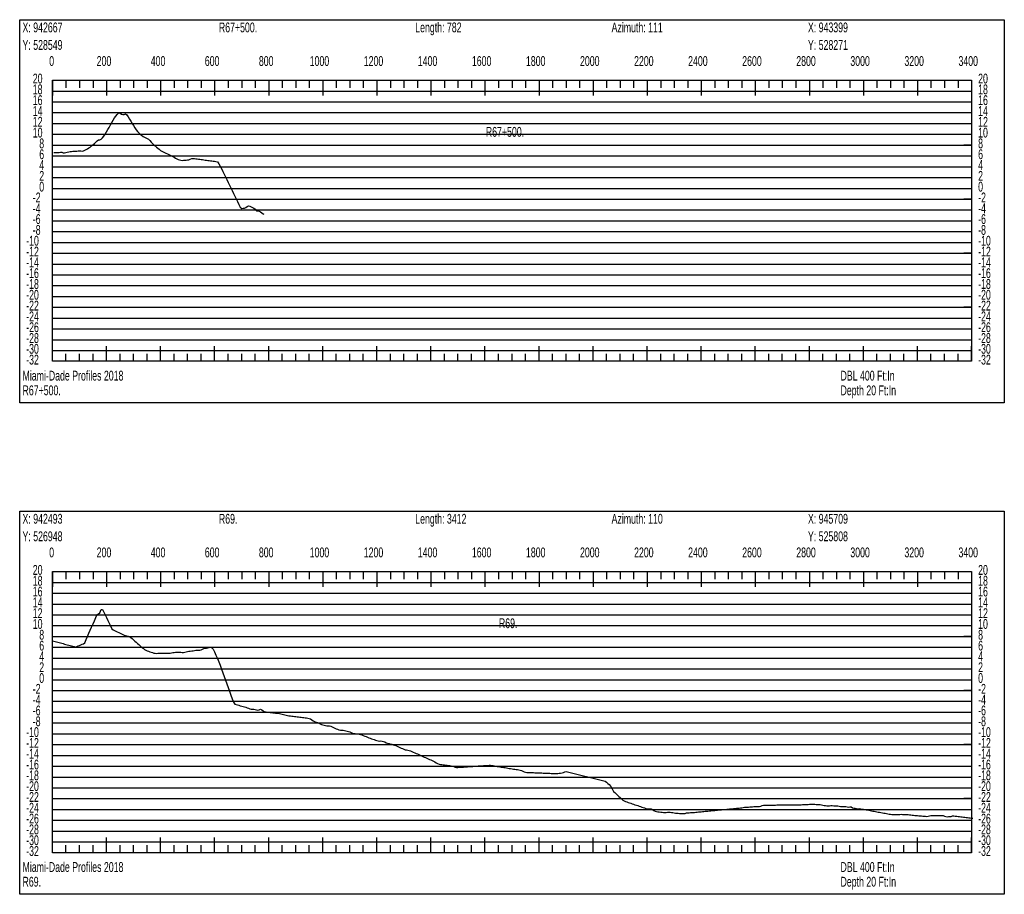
# Model space of a CAD drawing. Header units: feet. Extents: x 1 to 30, y -268 to -1.
# Tile 24 of 94: x 1 to 10, y -200 to -192. Entities that reach past the tile are written whole.
import ezdxf

# ---------------------------------------------------------------- set-up
doc = ezdxf.new("R2010")
doc.units = ezdxf.units.FT
doc.header["$MEASUREMENT"] = 0
doc.layers.add('LABELS', color=7, linetype='Continuous')
doc.layers.add('XSECTION', color=7, linetype='Continuous')

msp = doc.modelspace()

# ---------------------------------------------------------------- linework, layer by layer
at = {"layer": 'XSECTION', "color": 0, "linetype": 'Continuous'}
for points in [[(1, -191.89), (10.106, -191.89), (10.106, -195.435), (1, -195.435), (1, -191.89)], [(1.303, -192.45), (9.803, -192.45), (9.803, -195.05), (1.303, -195.05), (1.303, -192.45)], [(1.303, -192.45), (1.303, -192.591)], [(1.303, -192.45), (1.303, -192.591)], [(1.303, -192.45), (1.303, -192.52)], [(1.303, -192.45), (1.303, -192.52)], [(1.428, -192.45), (1.428, -192.52)], [(1.553, -192.45), (1.553, -192.52)], [(1.678, -192.45), (1.678, -192.52)], [(1.803, -192.45), (1.803, -192.591)], [(1.803, -192.45), (1.803, -192.52)], [(1.928, -192.45), (1.928, -192.52)], [(2.053, -192.45), (2.053, -192.52)], [(2.178, -192.45), (2.178, -192.52)], [(2.303, -192.45), (2.303, -192.591)], [(2.303, -192.45), (2.303, -192.52)], [(2.428, -192.45), (2.428, -192.52)], [(2.553, -192.45), (2.553, -192.52)], [(2.678, -192.45), (2.678, -192.52)], [(2.803, -192.45), (2.803, -192.591)], [(2.803, -192.45), (2.803, -192.52)], [(2.928, -192.45), (2.928, -192.52)], [(3.053, -192.45), (3.053, -192.52)], [(3.178, -192.45), (3.178, -192.52)], [(3.303, -192.45), (3.303, -192.591)], [(3.303, -192.45), (3.303, -192.52)], [(3.428, -192.45), (3.428, -192.52)], [(3.553, -192.45), (3.553, -192.52)], [(3.678, -192.45), (3.678, -192.52)], [(3.803, -192.45), (3.803, -192.591)], [(3.803, -192.45), (3.803, -192.52)], [(3.928, -192.45), (3.928, -192.52)], [(4.053, -192.45), (4.053, -192.52)], [(4.178, -192.45), (4.178, -192.52)], [(4.303, -192.45), (4.303, -192.591)], [(4.303, -192.45), (4.303, -192.52)], [(4.428, -192.45), (4.428, -192.52)], [(4.553, -192.45), (4.553, -192.52)], [(4.678, -192.45), (4.678, -192.52)], [(4.803, -192.45), (4.803, -192.591)], [(4.803, -192.45), (4.803, -192.52)], [(4.928, -192.45), (4.928, -192.52)], [(5.053, -192.45), (5.053, -192.52)], [(5.178, -192.45), (5.178, -192.52)], [(5.303, -192.45), (5.303, -192.591)], [(5.303, -192.45), (5.303, -192.52)], [(5.428, -192.45), (5.428, -192.52)], [(5.553, -192.45), (5.553, -192.52)], [(5.678, -192.45), (5.678, -192.52)], [(5.803, -192.45), (5.803, -192.591)], [(5.803, -192.45), (5.803, -192.52)], [(5.928, -192.45), (5.928, -192.52)], [(6.053, -192.45), (6.053, -192.52)], [(6.178, -192.45), (6.178, -192.52)], [(6.303, -192.45), (6.303, -192.591)], [(6.303, -192.45), (6.303, -192.52)], [(6.428, -192.45), (6.428, -192.52)], [(6.553, -192.45), (6.553, -192.52)], [(6.678, -192.45), (6.678, -192.52)], [(6.803, -192.45), (6.803, -192.591)], [(6.803, -192.45), (6.803, -192.52)], [(6.928, -192.45), (6.928, -192.52)], [(7.053, -192.45), (7.053, -192.52)], [(7.178, -192.45), (7.178, -192.52)], [(7.303, -192.45), (7.303, -192.591)], [(7.303, -192.45), (7.303, -192.52)], [(7.428, -192.45), (7.428, -192.52)], [(7.553, -192.45), (7.553, -192.52)], [(7.678, -192.45), (7.678, -192.52)], [(7.803, -192.45), (7.803, -192.591)], [(7.803, -192.45), (7.803, -192.52)], [(7.928, -192.45), (7.928, -192.52)], [(8.053, -192.45), (8.053, -192.52)], [(8.178, -192.45), (8.178, -192.52)], [(8.303, -192.45), (8.303, -192.591)], [(8.303, -192.45), (8.303, -192.52)], [(8.428, -192.45), (8.428, -192.52)], [(8.553, -192.45), (8.553, -192.52)], [(8.678, -192.45), (8.678, -192.52)], [(8.803, -192.45), (8.803, -192.591)], [(8.803, -192.45), (8.803, -192.52)], [(8.928, -192.45), (8.928, -192.52)], [(9.053, -192.45), (9.053, -192.52)], [(9.178, -192.45), (9.178, -192.52)], [(9.303, -192.45), (9.303, -192.591)], [(9.303, -192.45), (9.303, -192.52)], [(9.428, -192.45), (9.428, -192.52)], [(9.553, -192.45), (9.553, -192.52)], [(9.678, -192.45), (9.678, -192.52)], [(9.803, -192.45), (9.803, -192.591)], [(9.803, -192.45), (9.803, -192.52)], [(1.303, -193.05), (1.373, -193.05)], [(9.803, -193.05), (9.733, -193.05)], [(1.303, -193.55), (1.373, -193.55)], [(9.803, -193.55), (9.733, -193.55)], [(1.303, -194.05), (1.373, -194.05)], [(9.803, -194.05), (9.733, -194.05)], [(1.303, -194.55), (1.373, -194.55)], [(9.803, -194.55), (9.733, -194.55)], [(1.303, -195.05), (1.303, -194.909)], [(1.303, -195.05), (1.303, -194.909)], [(1.803, -195.05), (1.803, -194.909)], [(2.303, -195.05), (2.303, -194.909)], [(2.803, -195.05), (2.803, -194.909)], [(3.303, -195.05), (3.303, -194.909)], [(3.803, -195.05), (3.803, -194.909)], [(4.303, -195.05), (4.303, -194.909)], [(4.803, -195.05), (4.803, -194.909)], [(5.303, -195.05), (5.303, -194.909)], [(5.803, -195.05), (5.803, -194.909)], [(6.303, -195.05), (6.303, -194.909)], [(6.803, -195.05), (6.803, -194.909)], [(7.303, -195.05), (7.303, -194.909)], [(7.803, -195.05), (7.803, -194.909)], [(8.303, -195.05), (8.303, -194.909)], [(8.803, -195.05), (8.803, -194.909)], [(9.303, -195.05), (9.303, -194.909)], [(9.803, -195.05), (9.803, -194.909)], [(1.303, -195.05), (1.303, -194.98)], [(1.303, -195.05), (1.303, -194.98)], [(1.428, -195.05), (1.428, -194.98)], [(1.553, -195.05), (1.553, -194.98)], [(1.678, -195.05), (1.678, -194.98)], [(1.803, -195.05), (1.803, -194.98)], [(1.928, -195.05), (1.928, -194.98)], [(2.053, -195.05), (2.053, -194.98)], [(2.178, -195.05), (2.178, -194.98)], [(2.303, -195.05), (2.303, -194.98)], [(2.428, -195.05), (2.428, -194.98)], [(2.553, -195.05), (2.553, -194.98)], [(2.678, -195.05), (2.678, -194.98)], [(2.803, -195.05), (2.803, -194.98)], [(2.928, -195.05), (2.928, -194.98)], [(3.053, -195.05), (3.053, -194.98)], [(3.178, -195.05), (3.178, -194.98)], [(3.303, -195.05), (3.303, -194.98)], [(3.428, -195.05), (3.428, -194.98)], [(3.553, -195.05), (3.553, -194.98)], [(3.678, -195.05), (3.678, -194.98)], [(3.803, -195.05), (3.803, -194.98)], [(3.928, -195.05), (3.928, -194.98)], [(4.053, -195.05), (4.053, -194.98)], [(4.178, -195.05), (4.178, -194.98)], [(4.303, -195.05), (4.303, -194.98)], [(4.428, -195.05), (4.428, -194.98)], [(4.553, -195.05), (4.553, -194.98)], [(4.678, -195.05), (4.678, -194.98)], [(4.803, -195.05), (4.803, -194.98)], [(4.928, -195.05), (4.928, -194.98)], [(5.053, -195.05), (5.053, -194.98)], [(5.178, -195.05), (5.178, -194.98)], [(5.303, -195.05), (5.303, -194.98)], [(5.428, -195.05), (5.428, -194.98)], [(5.553, -195.05), (5.553, -194.98)], [(5.678, -195.05), (5.678, -194.98)], [(5.803, -195.05), (5.803, -194.98)], [(5.928, -195.05), (5.928, -194.98)], [(6.053, -195.05), (6.053, -194.98)], [(6.178, -195.05), (6.178, -194.98)], [(6.303, -195.05), (6.303, -194.98)], [(6.428, -195.05), (6.428, -194.98)], [(6.553, -195.05), (6.553, -194.98)], [(6.678, -195.05), (6.678, -194.98)], [(6.803, -195.05), (6.803, -194.98)], [(6.928, -195.05), (6.928, -194.98)], [(7.053, -195.05), (7.053, -194.98)], [(7.178, -195.05), (7.178, -194.98)], [(7.303, -195.05), (7.303, -194.98)], [(7.428, -195.05), (7.428, -194.98)], [(7.553, -195.05), (7.553, -194.98)], [(7.678, -195.05), (7.678, -194.98)], [(7.803, -195.05), (7.803, -194.98)], [(7.928, -195.05), (7.928, -194.98)], [(8.053, -195.05), (8.053, -194.98)], [(8.178, -195.05), (8.178, -194.98)], [(8.303, -195.05), (8.303, -194.98)], [(8.428, -195.05), (8.428, -194.98)], [(8.553, -195.05), (8.553, -194.98)], [(8.678, -195.05), (8.678, -194.98)], [(8.803, -195.05), (8.803, -194.98)], [(8.928, -195.05), (8.928, -194.98)], [(9.053, -195.05), (9.053, -194.98)], [(9.178, -195.05), (9.178, -194.98)], [(9.303, -195.05), (9.303, -194.98)], [(9.428, -195.05), (9.428, -194.98)], [(9.553, -195.05), (9.553, -194.98)], [(9.678, -195.05), (9.678, -194.98)], [(9.803, -195.05), (9.803, -194.98)], [(1, -196.435), (10.106, -196.435), (10.106, -199.98), (1, -199.98), (1, -196.435)], [(1.303, -196.995), (9.803, -196.995), (9.803, -199.595), (1.303, -199.595), (1.303, -196.995)], [(1.303, -196.995), (1.303, -197.136)], [(1.303, -196.995), (1.303, -197.136)], [(1.303, -196.995), (1.303, -197.065)], [(1.303, -196.995), (1.303, -197.065)], [(1.428, -196.995), (1.428, -197.065)], [(1.553, -196.995), (1.553, -197.065)], [(1.678, -196.995), (1.678, -197.065)], [(1.803, -196.995), (1.803, -197.136)], [(1.803, -196.995), (1.803, -197.065)], [(1.928, -196.995), (1.928, -197.065)], [(2.053, -196.995), (2.053, -197.065)], [(2.178, -196.995), (2.178, -197.065)], [(2.303, -196.995), (2.303, -197.136)], [(2.303, -196.995), (2.303, -197.065)], [(2.428, -196.995), (2.428, -197.065)], [(2.553, -196.995), (2.553, -197.065)], [(2.678, -196.995), (2.678, -197.065)], [(2.803, -196.995), (2.803, -197.136)], [(2.803, -196.995), (2.803, -197.065)], [(2.928, -196.995), (2.928, -197.065)], [(3.053, -196.995), (3.053, -197.065)], [(3.178, -196.995), (3.178, -197.065)], [(3.303, -196.995), (3.303, -197.136)], [(3.303, -196.995), (3.303, -197.065)], [(3.428, -196.995), (3.428, -197.065)], [(3.553, -196.995), (3.553, -197.065)], [(3.678, -196.995), (3.678, -197.065)], [(3.803, -196.995), (3.803, -197.136)], [(3.803, -196.995), (3.803, -197.065)], [(3.928, -196.995), (3.928, -197.065)], [(4.053, -196.995), (4.053, -197.065)], [(4.178, -196.995), (4.178, -197.065)], [(4.303, -196.995), (4.303, -197.136)], [(4.303, -196.995), (4.303, -197.065)], [(4.428, -196.995), (4.428, -197.065)], [(4.553, -196.995), (4.553, -197.065)], [(4.678, -196.995), (4.678, -197.065)], [(4.803, -196.995), (4.803, -197.136)], [(4.803, -196.995), (4.803, -197.065)], [(4.928, -196.995), (4.928, -197.065)], [(5.053, -196.995), (5.053, -197.065)], [(5.178, -196.995), (5.178, -197.065)], [(5.303, -196.995), (5.303, -197.136)], [(5.303, -196.995), (5.303, -197.065)], [(5.428, -196.995), (5.428, -197.065)], [(5.553, -196.995), (5.553, -197.065)], [(5.678, -196.995), (5.678, -197.065)], [(5.803, -196.995), (5.803, -197.136)], [(5.803, -196.995), (5.803, -197.065)], [(5.928, -196.995), (5.928, -197.065)], [(6.053, -196.995), (6.053, -197.065)], [(6.178, -196.995), (6.178, -197.065)], [(6.303, -196.995), (6.303, -197.136)], [(6.303, -196.995), (6.303, -197.065)], [(6.428, -196.995), (6.428, -197.065)], [(6.553, -196.995), (6.553, -197.065)], [(6.678, -196.995), (6.678, -197.065)], [(6.803, -196.995), (6.803, -197.136)], [(6.803, -196.995), (6.803, -197.065)], [(6.928, -196.995), (6.928, -197.065)], [(7.053, -196.995), (7.053, -197.065)], [(7.178, -196.995), (7.178, -197.065)], [(7.303, -196.995), (7.303, -197.136)], [(7.303, -196.995), (7.303, -197.065)], [(7.428, -196.995), (7.428, -197.065)], [(7.553, -196.995), (7.553, -197.065)], [(7.678, -196.995), (7.678, -197.065)], [(7.803, -196.995), (7.803, -197.136)], [(7.803, -196.995), (7.803, -197.065)], [(7.928, -196.995), (7.928, -197.065)], [(8.053, -196.995), (8.053, -197.065)], [(8.178, -196.995), (8.178, -197.065)], [(8.303, -196.995), (8.303, -197.136)], [(8.303, -196.995), (8.303, -197.065)], [(8.428, -196.995), (8.428, -197.065)], [(8.553, -196.995), (8.553, -197.065)], [(8.678, -196.995), (8.678, -197.065)], [(8.803, -196.995), (8.803, -197.136)], [(8.803, -196.995), (8.803, -197.065)], [(8.928, -196.995), (8.928, -197.065)], [(9.053, -196.995), (9.053, -197.065)], [(9.178, -196.995), (9.178, -197.065)], [(9.303, -196.995), (9.303, -197.136)], [(9.303, -196.995), (9.303, -197.065)], [(9.428, -196.995), (9.428, -197.065)], [(9.553, -196.995), (9.553, -197.065)], [(9.678, -196.995), (9.678, -197.065)], [(9.803, -196.995), (9.803, -197.136)], [(9.803, -196.995), (9.803, -197.065)], [(1.303, -197.595), (1.373, -197.595)], [(9.803, -197.595), (9.733, -197.595)], [(1.303, -198.095), (1.373, -198.095)], [(9.803, -198.095), (9.733, -198.095)], [(1.303, -198.595), (1.373, -198.595)], [(9.803, -198.595), (9.733, -198.595)], [(1.303, -199.095), (1.373, -199.095)], [(9.803, -199.095), (9.733, -199.095)], [(1.303, -199.595), (1.303, -199.454)], [(1.303, -199.595), (1.303, -199.454)], [(1.803, -199.595), (1.803, -199.454)], [(2.303, -199.595), (2.303, -199.454)], [(2.803, -199.595), (2.803, -199.454)], [(3.303, -199.595), (3.303, -199.454)], [(3.803, -199.595), (3.803, -199.454)], [(4.303, -199.595), (4.303, -199.454)], [(4.803, -199.595), (4.803, -199.454)], [(5.303, -199.595), (5.303, -199.454)], [(5.803, -199.595), (5.803, -199.454)], [(6.303, -199.595), (6.303, -199.454)], [(6.803, -199.595), (6.803, -199.454)], [(7.303, -199.595), (7.303, -199.454)], [(7.803, -199.595), (7.803, -199.454)], [(8.303, -199.595), (8.303, -199.454)], [(8.803, -199.595), (8.803, -199.454)], [(9.303, -199.595), (9.303, -199.454)], [(9.803, -199.595), (9.803, -199.454)], [(1.303, -199.595), (1.303, -199.525)], [(1.303, -199.595), (1.303, -199.525)], [(1.428, -199.595), (1.428, -199.525)], [(1.553, -199.595), (1.553, -199.525)], [(1.678, -199.595), (1.678, -199.525)], [(1.803, -199.595), (1.803, -199.525)], [(1.928, -199.595), (1.928, -199.525)], [(2.053, -199.595), (2.053, -199.525)], [(2.178, -199.595), (2.178, -199.525)], [(2.303, -199.595), (2.303, -199.525)], [(2.428, -199.595), (2.428, -199.525)], [(2.553, -199.595), (2.553, -199.525)], [(2.678, -199.595), (2.678, -199.525)], [(2.803, -199.595), (2.803, -199.525)], [(2.928, -199.595), (2.928, -199.525)], [(3.053, -199.595), (3.053, -199.525)], [(3.178, -199.595), (3.178, -199.525)], [(3.303, -199.595), (3.303, -199.525)], [(3.428, -199.595), (3.428, -199.525)], [(3.553, -199.595), (3.553, -199.525)], [(3.678, -199.595), (3.678, -199.525)], [(3.803, -199.595), (3.803, -199.525)], [(3.928, -199.595), (3.928, -199.525)], [(4.053, -199.595), (4.053, -199.525)], [(4.178, -199.595), (4.178, -199.525)], [(4.303, -199.595), (4.303, -199.525)], [(4.428, -199.595), (4.428, -199.525)], [(4.553, -199.595), (4.553, -199.525)], [(4.678, -199.595), (4.678, -199.525)], [(4.803, -199.595), (4.803, -199.525)], [(4.928, -199.595), (4.928, -199.525)], [(5.053, -199.595), (5.053, -199.525)], [(5.178, -199.595), (5.178, -199.525)], [(5.303, -199.595), (5.303, -199.525)], [(5.428, -199.595), (5.428, -199.525)], [(5.553, -199.595), (5.553, -199.525)], [(5.678, -199.595), (5.678, -199.525)], [(5.803, -199.595), (5.803, -199.525)], [(5.928, -199.595), (5.928, -199.525)], [(6.053, -199.595), (6.053, -199.525)], [(6.178, -199.595), (6.178, -199.525)], [(6.303, -199.595), (6.303, -199.525)], [(6.428, -199.595), (6.428, -199.525)], [(6.553, -199.595), (6.553, -199.525)], [(6.678, -199.595), (6.678, -199.525)], [(6.803, -199.595), (6.803, -199.525)], [(6.928, -199.595), (6.928, -199.525)], [(7.053, -199.595), (7.053, -199.525)], [(7.178, -199.595), (7.178, -199.525)], [(7.303, -199.595), (7.303, -199.525)], [(7.428, -199.595), (7.428, -199.525)], [(7.553, -199.595), (7.553, -199.525)], [(7.678, -199.595), (7.678, -199.525)], [(7.803, -199.595), (7.803, -199.525)], [(7.928, -199.595), (7.928, -199.525)], [(8.053, -199.595), (8.053, -199.525)], [(8.178, -199.595), (8.178, -199.525)], [(8.303, -199.595), (8.303, -199.525)], [(8.428, -199.595), (8.428, -199.525)], [(8.553, -199.595), (8.553, -199.525)], [(8.678, -199.595), (8.678, -199.525)], [(8.803, -199.595), (8.803, -199.525)], [(8.928, -199.595), (8.928, -199.525)], [(9.053, -199.595), (9.053, -199.525)], [(9.178, -199.595), (9.178, -199.525)], [(9.303, -199.595), (9.303, -199.525)], [(9.428, -199.595), (9.428, -199.525)], [(9.553, -199.595), (9.553, -199.525)], [(9.678, -199.595), (9.678, -199.525)], [(9.803, -199.595), (9.803, -199.525)]]:
    msp.add_lwpolyline(points, dxfattribs=at)
at = {"layer": 'XSECTION', "color": 0}
for points in [[(1.303, -192.55), (9.803, -192.55)], [(1.303, -192.65), (9.803, -192.65)], [(1.303, -192.75), (9.803, -192.75)], [(1.303, -192.85), (9.803, -192.85)], [(1.303, -192.95), (9.803, -192.95)], [(1.303, -193.05), (9.803, -193.05)], [(1.303, -193.15), (9.803, -193.15)], [(1.303, -193.25), (9.803, -193.25)], [(1.303, -193.35), (9.803, -193.35)], [(1.303, -193.45), (9.803, -193.45)], [(1.303, -193.55), (9.803, -193.55)], [(1.303, -193.65), (9.803, -193.65)], [(1.303, -193.75), (9.803, -193.75)], [(1.303, -193.85), (9.803, -193.85)], [(1.303, -193.95), (9.803, -193.95)], [(1.303, -194.05), (9.803, -194.05)], [(1.303, -194.15), (9.803, -194.15)], [(1.303, -194.25), (9.803, -194.25)], [(1.303, -194.35), (9.803, -194.35)], [(1.303, -194.45), (9.803, -194.45)], [(1.303, -194.55), (9.803, -194.55)], [(1.303, -194.65), (9.803, -194.65)], [(1.303, -194.75), (9.803, -194.75)], [(1.303, -194.85), (9.803, -194.85)], [(1.303, -194.95), (9.803, -194.95)], [(1.303, -197.095), (9.803, -197.095)], [(1.303, -197.195), (9.803, -197.195)], [(1.303, -197.295), (9.803, -197.295)], [(1.303, -197.395), (9.803, -197.395)], [(1.303, -197.495), (9.803, -197.495)], [(1.303, -197.595), (9.803, -197.595)], [(1.303, -197.695), (9.803, -197.695)], [(1.303, -197.795), (9.803, -197.795)], [(1.303, -197.895), (9.803, -197.895)], [(1.303, -197.995), (9.803, -197.995)], [(1.303, -198.095), (9.803, -198.095)], [(1.303, -198.195), (9.803, -198.195)], [(1.303, -198.295), (9.803, -198.295)], [(1.303, -198.395), (9.803, -198.395)], [(1.303, -198.495), (9.803, -198.495)], [(1.303, -198.595), (9.803, -198.595)], [(1.303, -198.695), (9.803, -198.695)], [(1.303, -198.795), (9.803, -198.795)], [(1.303, -198.895), (9.803, -198.895)], [(1.303, -198.995), (9.803, -198.995)], [(1.303, -199.095), (9.803, -199.095)], [(1.303, -199.195), (9.803, -199.195)], [(1.303, -199.295), (9.803, -199.295)], [(1.303, -199.395), (9.803, -199.395)], [(1.303, -199.495), (9.803, -199.495)]]:
    msp.add_lwpolyline(points, dxfattribs=at)
at = {"layer": 'XSECTION', "color": 5, "linetype": 'Continuous'}
for points in [[(1.316, -193.118), (1.328, -193.1185), (1.3405, -193.119), (1.353, -193.1195), (1.3655, -193.12), (1.378, -193.1145), (1.3905, -193.114), (1.403, -193.1205), (1.4155, -193.1205), (1.428, -193.1175), (1.4405, -193.115), (1.453, -193.112), (1.4655, -193.11), (1.478, -193.1085), (1.4905, -193.1075), (1.503, -193.1065), (1.5155, -193.106), (1.528, -193.105), (1.5405, -193.1045), (1.553, -193.1035), (1.5655, -193.104), (1.578, -193.1055), (1.5905, -193.1035), (1.603, -193.0975), (1.6155, -193.0915), (1.628, -193.084), (1.6405, -193.0765), (1.653, -193.069), (1.6655, -193.0575), (1.678, -193.046), (1.6905, -193.0345), (1.703, -193.0235), (1.7155, -193.012), (1.728, -193.001), (1.7405, -193.002), (1.753, -192.996), (1.7655, -192.982), (1.778, -192.9665), (1.7905, -192.9485), (1.803, -192.926), (1.8155, -192.9065), (1.828, -192.8865), (1.8405, -192.8635), (1.853, -192.841), (1.8655, -192.818), (1.878, -192.7985), (1.8905, -192.7825), (1.903, -192.7665), (1.9155, -192.751), (1.928, -192.7545), (1.9405, -192.7635), (1.953, -192.766), (1.9655, -192.7685), (1.978, -192.762), (1.9905, -192.7695), (2.003, -192.7895), (2.0155, -192.8095), (2.028, -192.8295), (2.0405, -192.85), (2.053, -192.87), (2.0655, -192.89), (2.078, -192.91), (2.0905, -192.9255), (2.103, -192.937), (2.1155, -192.9485), (2.128, -192.9595), (2.1405, -192.969), (2.153, -192.976), (2.1655, -192.983), (2.178, -192.99), (2.1905, -192.9965), (2.203, -193.007), (2.2155, -193.023), (2.228, -193.0365), (2.2405, -193.047), (2.253, -193.0575), (2.2655, -193.068), (2.278, -193.0785), (2.2905, -193.089), (2.303, -193.0995), (2.3155, -193.1055), (2.328, -193.112), (2.3405, -193.1185), (2.353, -193.125), (2.3655, -193.131), (2.378, -193.1375), (2.3905, -193.144), (2.403, -193.1505), (2.4155, -193.1565), (2.428, -193.163), (2.4405, -193.1695), (2.453, -193.176), (2.4655, -193.1825), (2.478, -193.1875), (2.4905, -193.189), (2.503, -193.191), (2.5155, -193.1905), (2.528, -193.19), (2.5405, -193.1895), (2.553, -193.1875), (2.5655, -193.1855), (2.578, -193.1795), (2.5905, -193.175), (2.603, -193.1755), (2.6155, -193.1755), (2.628, -193.176), (2.6405, -193.1775), (2.653, -193.179), (2.6655, -193.181), (2.678, -193.1825), (2.6905, -193.1845), (2.703, -193.186), (2.7155, -193.188), (2.728, -193.1895), (2.7405, -193.1915), (2.753, -193.193), (2.7655, -193.195), (2.778, -193.1965), (2.7905, -193.1985), (2.803, -193.2), (2.8155, -193.202), (2.828, -193.2035), (2.8405, -193.222), (2.853, -193.246), (2.8655, -193.2675), (2.878, -193.293), (2.8905, -193.3185), (2.903, -193.344), (2.9155, -193.3695), (2.928, -193.395), (2.9405, -193.4205), (2.953, -193.4455), (2.9655, -193.471), (2.978, -193.4965), (2.9905, -193.522), (3.003, -193.5475), (3.0155, -193.573), (3.028, -193.598), (3.0405, -193.6235), (3.053, -193.636), (3.0655, -193.6345), (3.078, -193.6325), (3.0905, -193.6265), (3.103, -193.619), (3.1155, -193.612), (3.128, -193.616), (3.1405, -193.622), (3.153, -193.628), (3.1655, -193.634), (3.178, -193.644), (3.1905, -193.658), (3.203, -193.659), (3.2155, -193.6605), (3.228, -193.6685), (3.2405, -193.6765), (3.253, -193.685), (3.2587, -193.6885)], [(1.303, -197.634), (1.3155, -197.637), (1.328, -197.6405), (1.3405, -197.644), (1.353, -197.6475), (1.3655, -197.651), (1.378, -197.6545), (1.3905, -197.658), (1.403, -197.6615), (1.4155, -197.665), (1.428, -197.668), (1.4405, -197.6715), (1.453, -197.675), (1.4655, -197.6785), (1.478, -197.682), (1.4905, -197.6855), (1.503, -197.689), (1.5155, -197.6925), (1.528, -197.6875), (1.5405, -197.6825), (1.553, -197.6775), (1.5655, -197.6725), (1.578, -197.6675), (1.5905, -197.662), (1.603, -197.6535), (1.6155, -197.6245), (1.628, -197.595), (1.6405, -197.566), (1.653, -197.5365), (1.6655, -197.5075), (1.678, -197.4785), (1.6905, -197.4495), (1.703, -197.4205), (1.7155, -197.3915), (1.728, -197.386), (1.7405, -197.3755), (1.753, -197.3445), (1.7655, -197.3445), (1.778, -197.37), (1.7905, -197.3955), (1.803, -197.421), (1.8155, -197.447), (1.828, -197.4725), (1.8405, -197.498), (1.853, -197.524), (1.8655, -197.535), (1.878, -197.541), (1.8905, -197.547), (1.903, -197.553), (1.9155, -197.559), (1.928, -197.5655), (1.9405, -197.5715), (1.953, -197.5775), (1.9655, -197.5835), (1.978, -197.5865), (1.9905, -197.5885), (2.003, -197.5925), (2.0155, -197.5995), (2.028, -197.606), (2.0405, -197.6145), (2.053, -197.6255), (2.0655, -197.637), (2.078, -197.648), (2.0905, -197.6595), (2.103, -197.6705), (2.1155, -197.6815), (2.128, -197.693), (2.1405, -197.704), (2.153, -197.715), (2.1655, -197.721), (2.178, -197.727), (2.1905, -197.7325), (2.203, -197.737), (2.2155, -197.741), (2.228, -197.7445), (2.2405, -197.748), (2.253, -197.75), (2.2655, -197.7515), (2.278, -197.7505), (2.2905, -197.7505), (2.303, -197.75), (2.3155, -197.75), (2.328, -197.7495), (2.3405, -197.7495), (2.353, -197.749), (2.3655, -197.749), (2.378, -197.7485), (2.3905, -197.7485), (2.403, -197.747), (2.4155, -197.7445), (2.428, -197.743), (2.4405, -197.7415), (2.453, -197.74), (2.4655, -197.7395), (2.478, -197.7395), (2.4905, -197.7415), (2.503, -197.7445), (2.5155, -197.7435), (2.528, -197.741), (2.5405, -197.7385), (2.553, -197.735), (2.5655, -197.732), (2.578, -197.73), (2.5905, -197.7285), (2.603, -197.7265), (2.6155, -197.7245), (2.628, -197.723), (2.6405, -197.721), (2.653, -197.7205), (2.6655, -197.721), (2.678, -197.7185), (2.6905, -197.712), (2.703, -197.707), (2.7155, -197.7045), (2.728, -197.7025), (2.7405, -197.7), (2.753, -197.6975), (2.7655, -197.695), (2.778, -197.7005), (2.7905, -197.7135), (2.803, -197.7375), (2.8155, -197.768), (2.828, -197.798), (2.8405, -197.8285), (2.853, -197.8615), (2.8655, -197.897), (2.878, -197.932), (2.8905, -197.966), (2.903, -198), (2.9155, -198.0345), (2.928, -198.0685), (2.9405, -198.1025), (2.953, -198.1365), (2.9655, -198.1705), (2.978, -198.2035), (2.9905, -198.2225), (3.003, -198.2255), (3.0155, -198.2285), (3.028, -198.232), (3.0405, -198.2355), (3.053, -198.2385), (3.0655, -198.2425), (3.078, -198.2465), (3.0905, -198.2505), (3.103, -198.2545), (3.1155, -198.259), (3.128, -198.263), (3.1405, -198.267), (3.153, -198.2665), (3.1655, -198.269), (3.178, -198.272), (3.1905, -198.2735), (3.203, -198.2755), (3.2155, -198.275), (3.228, -198.269), (3.2405, -198.274), (3.253, -198.2835), (3.2655, -198.291), (3.278, -198.2925), (3.2905, -198.294), (3.303, -198.2955), (3.3155, -198.297), (3.328, -198.2985), (3.3405, -198.3), (3.353, -198.3015), (3.3655, -198.303), (3.378, -198.3045), (3.3905, -198.306), (3.403, -198.308), (3.4155, -198.3105), (3.428, -198.313), (3.4405, -198.316), (3.453, -198.3195), (3.4655, -198.3225), (3.478, -198.326), (3.4905, -198.328), (3.503, -198.3295), (3.5155, -198.3315), (3.528, -198.333), (3.5405, -198.3345), (3.553, -198.336), (3.5655, -198.338), (3.578, -198.3395), (3.5905, -198.341), (3.603, -198.3425), (3.6155, -198.3445), (3.628, -198.346), (3.6405, -198.3475), (3.653, -198.349), (3.6655, -198.351), (3.678, -198.3525), (3.6905, -198.358), (3.703, -198.3675), (3.7155, -198.375), (3.728, -198.381), (3.7405, -198.3865), (3.753, -198.392), (3.7655, -198.397), (3.778, -198.4025), (3.7905, -198.408), (3.803, -198.4135), (3.8155, -198.417), (3.828, -198.4175), (3.8405, -198.4205), (3.853, -198.4225), (3.8655, -198.4225), (3.878, -198.424), (3.8905, -198.43), (3.903, -198.4365), (3.9155, -198.4425), (3.928, -198.4485), (3.9405, -198.454), (3.953, -198.4575), (3.9655, -198.461), (3.978, -198.463), (3.9905, -198.463), (4.003, -198.4635), (4.0155, -198.467), (4.028, -198.4705), (4.0405, -198.474), (4.053, -198.4785), (4.0655, -198.4835), (4.078, -198.488), (4.0905, -198.4915), (4.103, -198.494), (4.1155, -198.4955), (4.128, -198.497), (4.1405, -198.498), (4.153, -198.5005), (4.1655, -198.504), (4.178, -198.5105), (4.1905, -198.516), (4.203, -198.52), (4.2155, -198.5275), (4.228, -198.532), (4.2405, -198.536), (4.253, -198.5405), (4.2655, -198.5445), (4.278, -198.549), (4.2905, -198.5535), (4.303, -198.558), (4.3155, -198.5615), (4.328, -198.563), (4.3405, -198.559), (4.353, -198.563), (4.3655, -198.5665), (4.378, -198.571), (4.3905, -198.5775), (4.403, -198.5815), (4.4155, -198.5865), (4.428, -198.5925), (4.4405, -198.592), (4.453, -198.5965), (4.4655, -198.601), (4.478, -198.605), (4.4905, -198.6105), (4.503, -198.617), (4.5155, -198.622), (4.528, -198.6275), (4.5405, -198.6325), (4.553, -198.638), (4.5655, -198.6425), (4.578, -198.645), (4.5905, -198.6475), (4.603, -198.65), (4.6155, -198.654), (4.628, -198.66), (4.6405, -198.6655), (4.653, -198.671), (4.6655, -198.6765), (4.678, -198.682), (4.6905, -198.6875), (4.703, -198.693), (4.7155, -198.699), (4.728, -198.7045), (4.7405, -198.71), (4.753, -198.7155), (4.7655, -198.721), (4.778, -198.7265), (4.7905, -198.732), (4.803, -198.7375), (4.8155, -198.743), (4.828, -198.749), (4.8405, -198.755), (4.853, -198.7645), (4.8655, -198.7715), (4.878, -198.775), (4.8905, -198.779), (4.903, -198.7805), (4.9155, -198.781), (4.928, -198.7825), (4.9405, -198.7845), (4.953, -198.786), (4.9655, -198.788), (4.978, -198.7895), (4.9905, -198.791), (5.003, -198.794), (5.0155, -198.7955), (5.028, -198.8025), (5.0405, -198.807), (5.053, -198.806), (5.0655, -198.805), (5.078, -198.8045), (5.0905, -198.8035), (5.103, -198.8025), (5.1155, -198.8015), (5.128, -198.801), (5.1405, -198.8), (5.153, -198.799), (5.1655, -198.798), (5.178, -198.7975), (5.1905, -198.7965), (5.203, -198.7955), (5.2155, -198.795), (5.228, -198.794), (5.2405, -198.793), (5.253, -198.792), (5.2655, -198.7915), (5.278, -198.7905), (5.2905, -198.7895), (5.303, -198.7885), (5.3155, -198.788), (5.328, -198.787), (5.3405, -198.786), (5.353, -198.7855), (5.3655, -198.788), (5.378, -198.79), (5.3905, -198.792), (5.403, -198.794), (5.4155, -198.7965), (5.428, -198.7985), (5.4405, -198.8005), (5.453, -198.8025), (5.4655, -198.8045), (5.478, -198.8065), (5.4905, -198.8085), (5.503, -198.811), (5.5155, -198.813), (5.528, -198.815), (5.5405, -198.817), (5.553, -198.819), (5.5655, -198.821), (5.578, -198.823), (5.5905, -198.825), (5.603, -198.824), (5.6155, -198.828), (5.628, -198.832), (5.6405, -198.836), (5.653, -198.84), (5.6655, -198.8475), (5.678, -198.8515), (5.6905, -198.852), (5.703, -198.8525), (5.7155, -198.853), (5.728, -198.8535), (5.7405, -198.854), (5.753, -198.8545), (5.7655, -198.855), (5.778, -198.8555), (5.7905, -198.856), (5.803, -198.8565), (5.8155, -198.857), (5.828, -198.8575), (5.8405, -198.858), (5.853, -198.8585), (5.8655, -198.859), (5.878, -198.8595), (5.8905, -198.86), (5.903, -198.8605), (5.9155, -198.861), (5.928, -198.8615), (5.9405, -198.862), (5.953, -198.8625), (5.9655, -198.863), (5.978, -198.863), (5.9905, -198.8595), (6.003, -198.858), (6.0155, -198.856), (6.028, -198.8545), (6.0405, -198.848), (6.053, -198.845), (6.0655, -198.848), (6.078, -198.851), (6.0905, -198.854), (6.103, -198.857), (6.1155, -198.86), (6.128, -198.863), (6.1405, -198.866), (6.153, -198.869), (6.1655, -198.872), (6.178, -198.875), (6.1905, -198.878), (6.203, -198.881), (6.2155, -198.884), (6.228, -198.887), (6.2405, -198.89), (6.253, -198.8935), (6.2655, -198.8965), (6.278, -198.8995), (6.2905, -198.9025), (6.303, -198.9055), (6.3155, -198.9085), (6.328, -198.9115), (6.3405, -198.9145), (6.353, -198.9175), (6.3655, -198.9205), (6.378, -198.9235), (6.3905, -198.9265), (6.403, -198.9295), (6.4155, -198.9335), (6.428, -198.9435), (6.4405, -198.9535), (6.453, -198.965), (6.4655, -198.983), (6.478, -199.0055), (6.4905, -199.0275), (6.503, -199.039), (6.5155, -199.0505), (6.528, -199.062), (6.5405, -199.074), (6.553, -199.0855), (6.5655, -199.097), (6.578, -199.1085), (6.5905, -199.1165), (6.603, -199.121), (6.6155, -199.1255), (6.628, -199.1295), (6.6405, -199.134), (6.653, -199.138), (6.6655, -199.1425), (6.678, -199.147), (6.6905, -199.151), (6.703, -199.1555), (6.7155, -199.1595), (6.728, -199.164), (6.7405, -199.1685), (6.753, -199.1725), (6.7655, -199.177), (6.778, -199.181), (6.7905, -199.1855), (6.803, -199.1895), (6.8155, -199.1895), (6.828, -199.189), (6.8405, -199.19), (6.853, -199.1965), (6.8655, -199.2035), (6.878, -199.2105), (6.8905, -199.2145), (6.903, -199.216), (6.9155, -199.218), (6.928, -199.2195), (6.9405, -199.2215), (6.953, -199.223), (6.9655, -199.2235), (6.978, -199.2225), (6.9905, -199.221), (7.003, -199.2195), (7.0155, -199.2205), (7.028, -199.2225), (7.0405, -199.224), (7.053, -199.226), (7.0655, -199.228), (7.078, -199.2295), (7.0905, -199.23), (7.103, -199.231), (7.1155, -199.2315), (7.128, -199.2325), (7.1405, -199.233), (7.153, -199.2325), (7.1655, -199.2265), (7.178, -199.225), (7.1905, -199.227), (7.203, -199.2245), (7.2155, -199.2245), (7.228, -199.223), (7.2405, -199.222), (7.253, -199.2205), (7.2655, -199.2195), (7.278, -199.218), (7.2905, -199.217), (7.303, -199.216), (7.3155, -199.2145), (7.328, -199.2135), (7.3405, -199.212), (7.353, -199.211), (7.3655, -199.2095), (7.378, -199.2085), (7.3905, -199.2075), (7.403, -199.206), (7.4155, -199.205), (7.428, -199.2035), (7.4405, -199.2025), (7.453, -199.201), (7.4655, -199.2), (7.478, -199.199), (7.4905, -199.1975), (7.503, -199.1965), (7.5155, -199.195), (7.528, -199.194), (7.5405, -199.1925), (7.553, -199.1915), (7.5655, -199.1905), (7.578, -199.189), (7.5905, -199.188), (7.603, -199.1865), (7.6155, -199.1855), (7.628, -199.184), (7.6405, -199.183), (7.653, -199.182), (7.6655, -199.1805), (7.678, -199.179), (7.6905, -199.176), (7.703, -199.175), (7.7155, -199.174), (7.728, -199.174), (7.7405, -199.173), (7.753, -199.172), (7.7655, -199.171), (7.778, -199.17), (7.7905, -199.169), (7.803, -199.168), (7.8155, -199.167), (7.828, -199.1685), (7.8405, -199.167), (7.853, -199.1635), (7.8655, -199.16), (7.878, -199.1565), (7.8905, -199.155), (7.903, -199.155), (7.9155, -199.155), (7.928, -199.1545), (7.9405, -199.1545), (7.953, -199.1545), (7.9655, -199.154), (7.978, -199.154), (7.9905, -199.154), (8.003, -199.1535), (8.0155, -199.1535), (8.028, -199.1535), (8.0405, -199.153), (8.053, -199.153), (8.0655, -199.153), (8.078, -199.1525), (8.0905, -199.1525), (8.103, -199.1525), (8.1155, -199.152), (8.128, -199.152), (8.1405, -199.152), (8.153, -199.1515), (8.1655, -199.1515), (8.178, -199.1515), (8.1905, -199.1515), (8.203, -199.151), (8.2155, -199.151), (8.228, -199.151), (8.2405, -199.1505), (8.253, -199.1505), (8.2655, -199.1505), (8.278, -199.15), (8.2905, -199.1495), (8.303, -199.145), (8.3155, -199.145), (8.328, -199.1455), (8.3405, -199.1465), (8.353, -199.1475), (8.3655, -199.148), (8.378, -199.149), (8.3905, -199.15), (8.403, -199.1505), (8.4155, -199.1525), (8.428, -199.155), (8.4405, -199.157), (8.453, -199.1595), (8.4655, -199.162), (8.478, -199.162), (8.4905, -199.161), (8.503, -199.1595), (8.5155, -199.16), (8.528, -199.1605), (8.5405, -199.161), (8.553, -199.1615), (8.5655, -199.162), (8.578, -199.1645), (8.5905, -199.1665), (8.603, -199.167), (8.6155, -199.1675), (8.628, -199.1675), (8.6405, -199.169), (8.653, -199.172), (8.6655, -199.1735), (8.678, -199.1715), (8.6905, -199.1715), (8.703, -199.1795), (8.7155, -199.182), (8.728, -199.184), (8.7405, -199.187), (8.753, -199.1905), (8.7655, -199.187), (8.778, -199.1885), (8.7905, -199.191), (8.803, -199.1935), (8.8155, -199.1955), (8.828, -199.198), (8.8405, -199.2), (8.853, -199.2025), (8.8655, -199.205), (8.878, -199.207), (8.8905, -199.2095), (8.903, -199.212), (8.9155, -199.214), (8.928, -199.2165), (8.9405, -199.219), (8.953, -199.221), (8.9655, -199.2235), (8.978, -199.226), (8.9905, -199.228), (9.003, -199.2305), (9.0155, -199.233), (9.028, -199.235), (9.0405, -199.2375), (9.053, -199.24), (9.0655, -199.241), (9.078, -199.241), (9.0905, -199.2415), (9.103, -199.242), (9.1155, -199.243), (9.128, -199.243), (9.1405, -199.2415), (9.153, -199.2385), (9.1655, -199.2405), (9.178, -199.2415), (9.1905, -199.2415), (9.203, -199.242), (9.2155, -199.2425), (9.228, -199.2435), (9.2405, -199.246), (9.253, -199.2475), (9.2655, -199.2485), (9.278, -199.2495), (9.2905, -199.251), (9.303, -199.252), (9.3155, -199.253), (9.328, -199.254), (9.3405, -199.2555), (9.353, -199.2565), (9.3655, -199.2575), (9.378, -199.2585), (9.3905, -199.2595), (9.403, -199.2565), (9.4155, -199.254), (9.428, -199.252), (9.4405, -199.25), (9.453, -199.25), (9.4655, -199.25), (9.478, -199.25), (9.4905, -199.25), (9.503, -199.25), (9.5155, -199.25), (9.528, -199.25), (9.5405, -199.252), (9.553, -199.2565), (9.5655, -199.261), (9.578, -199.2645), (9.5905, -199.2615), (9.603, -199.26), (9.6155, -199.259), (9.628, -199.255), (9.6405, -199.255), (9.653, -199.256), (9.6655, -199.2575), (9.678, -199.259), (9.6905, -199.2605), (9.703, -199.262), (9.7155, -199.2635), (9.728, -199.265), (9.7405, -199.267), (9.753, -199.2685), (9.7655, -199.27), (9.778, -199.2715), (9.7905, -199.273), (9.803, -199.2745), (9.8155, -199.276)]]:
    msp.add_lwpolyline(points, dxfattribs=at)

# ---------------------------------------------------------------- texts
at = {"layer": 'LABELS', "color": 0, "width": 0.666667}
for s, p in [('X: 942667', (1.026, -192.007)), ('R67+500.', (2.842, -192.007)), ('Length: 782', (4.658, -192.007)), ('Azimuth: 111', (6.474, -192.007)), ('X: 943399', (8.29, -192.007)), ('Y: 528549', (1.026, -192.169)), ('Y: 528271', (8.29, -192.169)), ('0', (1.273, -192.318)), ('0', (1.273, -192.318)), ('200', (1.712, -192.318)), ('400', (2.212, -192.318)), ('600', (2.712, -192.318)), ('800', (3.212, -192.318)), ('1000', (3.682, -192.318)), ('1200', (4.182, -192.318)), ('1400', (4.682, -192.318)), ('1600', (5.182, -192.318)), ('1800', (5.682, -192.318)), ('2000', (6.182, -192.318)), ('2200', (6.682, -192.318)), ('2400', (7.182, -192.318)), ('2600', (7.682, -192.318)), ('2800', (8.182, -192.318)), ('3000', (8.682, -192.318)), ('3200', (9.182, -192.318)), ('3400', (9.682, -192.318)), ('20', (1.121, -192.48)), ('20', (9.864, -192.48)), ('18', (1.121, -192.58)), ('18', (9.864, -192.58)), ('16', (1.121, -192.68)), ('16', (9.864, -192.68)), ('14', (1.121, -192.78)), ('14', (9.864, -192.78)), ('12', (1.121, -192.88)), ('12', (9.864, -192.88)), ('10', (1.121, -192.98)), ('R67+500.', (5.311, -192.973)), ('10', (9.864, -192.98)), ('8', (1.181, -193.08)), ('8', (9.864, -193.08)), ('6', (1.181, -193.18)), ('6', (9.864, -193.18)), ('4', (1.181, -193.28)), ('4', (9.864, -193.28)), ('2', (1.181, -193.38)), ('2', (9.864, -193.38)), ('0', (1.181, -193.48)), ('0', (9.864, -193.48)), ('-2', (1.121, -193.58)), ('-2', (9.864, -193.58)), ('-4', (1.121, -193.68)), ('-4', (9.864, -193.68)), ('-6', (1.121, -193.78)), ('-6', (9.864, -193.78)), ('-8', (1.121, -193.88)), ('-8', (9.864, -193.88)), ('-10', (1.06, -193.98)), ('-10', (9.864, -193.98)), ('-12', (1.06, -194.08)), ('-12', (9.864, -194.08)), ('-14', (1.06, -194.18)), ('-14', (9.864, -194.18)), ('-16', (1.06, -194.28)), ('-16', (9.864, -194.28)), ('-18', (1.06, -194.38)), ('-18', (9.864, -194.38)), ('-20', (1.06, -194.48)), ('-20', (9.864, -194.48)), ('-22', (1.06, -194.58)), ('-22', (9.864, -194.58)), ('-24', (1.06, -194.68)), ('-24', (9.864, -194.68)), ('-26', (1.06, -194.78)), ('-26', (9.864, -194.78)), ('-28', (1.06, -194.88)), ('-28', (9.864, -194.88)), ('-30', (1.06, -194.98)), ('-30', (9.864, -194.98)), ('-32', (1.06, -195.08)), ('-32', (9.864, -195.08)), ('DBL 400 Ft:In', (8.591, -195.228)), ('Depth 20 Ft:In', (8.591, -195.364)), ('X: 942493', (1.026, -196.552)), ('R69.', (2.842, -196.552)), ('Length: 3412', (4.658, -196.552)), ('Azimuth: 110', (6.474, -196.552)), ('X: 945709', (8.29, -196.552)), ('Y: 526948', (1.026, -196.714)), ('Y: 525808', (8.29, -196.714)), ('0', (1.273, -196.863)), ('0', (1.273, -196.863)), ('200', (1.712, -196.863)), ('400', (2.212, -196.863)), ('600', (2.712, -196.863)), ('800', (3.212, -196.863)), ('1000', (3.682, -196.863)), ('1200', (4.182, -196.863)), ('1400', (4.682, -196.863)), ('1600', (5.182, -196.863)), ('1800', (5.682, -196.863)), ('2000', (6.182, -196.863)), ('2200', (6.682, -196.863)), ('2400', (7.182, -196.863)), ('2600', (7.682, -196.863)), ('2800', (8.182, -196.863)), ('3000', (8.682, -196.863)), ('3200', (9.182, -196.863)), ('3400', (9.682, -196.863)), ('20', (1.121, -197.025)), ('20', (9.864, -197.025)), ('18', (1.121, -197.125)), ('18', (9.864, -197.125)), ('16', (1.121, -197.225)), ('16', (9.864, -197.225)), ('14', (1.121, -197.325)), ('14', (9.864, -197.325)), ('12', (1.121, -197.425)), ('12', (9.864, -197.425)), ('10', (1.121, -197.525)), ('R69.', (5.432, -197.518)), ('10', (9.864, -197.525)), ('8', (1.181, -197.625)), ('8', (9.864, -197.625)), ('6', (1.181, -197.725)), ('6', (9.864, -197.725)), ('4', (1.181, -197.825)), ('4', (9.864, -197.825)), ('2', (1.181, -197.925)), ('2', (9.864, -197.925)), ('0', (1.181, -198.025)), ('0', (9.864, -198.025)), ('-2', (1.121, -198.125)), ('-2', (9.864, -198.125)), ('-4', (1.121, -198.225)), ('-4', (9.864, -198.225)), ('-6', (1.121, -198.325)), ('-6', (9.864, -198.325)), ('-8', (1.121, -198.425)), ('-8', (9.864, -198.425)), ('-10', (1.06, -198.525)), ('-10', (9.864, -198.525)), ('-12', (1.06, -198.625)), ('-12', (9.864, -198.625)), ('-14', (1.06, -198.725)), ('-14', (9.864, -198.725)), ('-16', (1.06, -198.825)), ('-16', (9.864, -198.825)), ('-18', (1.06, -198.925)), ('-18', (9.864, -198.925)), ('-20', (1.06, -199.025)), ('-20', (9.864, -199.025)), ('-22', (1.06, -199.125)), ('-22', (9.864, -199.125)), ('-24', (1.06, -199.225)), ('-24', (9.864, -199.225)), ('-26', (1.06, -199.325)), ('-26', (9.864, -199.325)), ('-28', (1.06, -199.425)), ('-28', (9.864, -199.425)), ('-30', (1.06, -199.525)), ('-30', (9.864, -199.525)), ('-32', (1.06, -199.625)), ('-32', (9.864, -199.625)), ('DBL 400 Ft:In', (8.591, -199.773)), ('Depth 20 Ft:In', (8.591, -199.909))]:
    msp.add_text(s, height=0.091, dxfattribs=at).set_placement(p)
at = {"layer": 'LABELS', "color": 5, "width": 0.666667}
for s, p in [('Miami-Dade Profiles 2018', (1.026, -195.228)), ('R67+500.', (1.026, -195.364)), ('Miami-Dade Profiles 2018', (1.026, -199.773)), ('R69.', (1.026, -199.909))]:
    msp.add_text(s, height=0.091, dxfattribs=at).set_placement(p)

doc.saveas('drawing.dxf')
